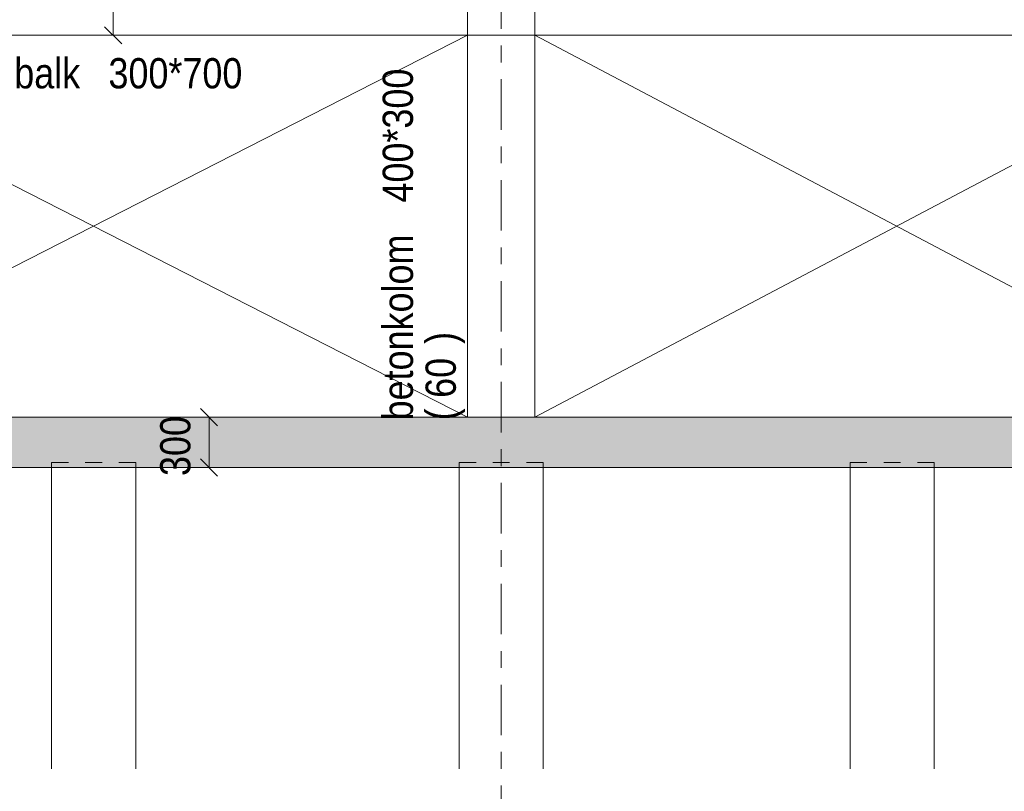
# Model space of a CAD drawing. Header units: millimetres. Extents: x -931 to -90, y -1411 to -817.
# Tile 17 of 63: x -566 to -508, y -1356 to -1310. Entities that reach past the tile are written whole.
import ezdxf

# ---------------------------------------------------------------- set-up
doc = ezdxf.new("R2010")
doc.units = ezdxf.units.MM
for name, pattern in [('XKITLINE00', [0]), ('XKITLINE01', [4, 1, -1, 1, -1]), ('XKITLINE03', [6, 3, -1, 1, -1])]:
    doc.linetypes.add(name, pattern=pattern)
for name, color, linetype, lineweight in [('Grafisch object', 3, 'Continuous', 0), ('Offset', 4, 'Continuous', 0), ('Onderdeel', 2, 'Continuous', 0), ('Onderdeel label', 2, 'Continuous', 0), ('Stramien', 4, 'Continuous', 0)]:
    doc.layers.add(name, color=color, linetype=linetype, lineweight=lineweight)
doc.styles.add('ARIAL', font='arial.ttf')

msp = doc.modelspace()

# ---------------------------------------------------------------- hatches: boundary and pattern name
at = {"layer": 'Onderdeel'}
msp.add_hatch(color=256, dxfattribs=at).paths.add_polyline_path([(-486.434, -1336.277), (-875.434, -1336.277), (-875.434, -1333.277), (-486.434, -1333.277)], flags=17)

# ---------------------------------------------------------------- linework, layer by layer
at = {"layer": 'Grafisch object', "linetype": 'XKITLINE00', "lineweight": 0}
for p, q in [((-539.434, -1310.577), (-583.935, -1333.277)), ((-583.935, -1310.577), (-539.434, -1333.277)), ((-492.434, -1310.577), (-535.434, -1333.277)), ((-535.434, -1310.577), (-492.434, -1333.277))]:
    msp.add_line(p, q, dxfattribs=at)
at = {"layer": 'Offset', "linetype": 'XKITLINE00', "lineweight": 0}
for p, q in [((-560.513, -1310.577), (-560.513, -1303.577)), ((-561.022, -1310.068), (-560.003, -1311.087)), ((-555.81, -1310.577), (-562.523, -1310.577)), ((-555.319, -1332.768), (-554.301, -1333.787)), ((-552.65, -1333.277), (-556.61, -1333.277)), ((-554.81, -1336.277), (-554.81, -1333.277)), ((-555.609, -1336.277), (-556.82, -1336.277)), ((-555.319, -1335.768), (-554.301, -1336.787))]:
    msp.add_line(p, q, dxfattribs=at)
at = {"layer": 'Offset'}
for p in [(-560.513, -1310.577), (-554.81, -1333.277), (-554.81, -1336.277)]:
    msp.add_point(p, dxfattribs=at)
at = {"layer": 'Onderdeel', "linetype": 'XKITLINE00', "lineweight": 0}
for p, q in [((-539.434, -1305.777), (-539.434, -1333.277)), ((-535.434, -1333.277), (-535.434, -1305.777)), ((-492.434, -1310.577), (-606.935, -1310.577)), ((-539.434, -1310.577), (-539.434, -1310.577)), ((-535.434, -1310.577), (-535.434, -1310.577)), ((-492.434, -1333.277), (-711.437, -1333.277)), ((-875.434, -1336.277), (-486.434, -1336.277)), ((-564.175, -1354.189), (-564.175, -1336.277)), ((-559.175, -1354.189), (-559.175, -1336.277)), ((-539.934, -1354.189), (-539.934, -1336.277)), ((-534.934, -1354.189), (-534.934, -1336.277)), ((-516.684, -1354.189), (-516.684, -1336.277)), ((-511.684, -1354.189), (-511.684, -1336.277))]:
    msp.add_line(p, q, dxfattribs=at)
at = {"layer": 'Onderdeel', "linetype": 'XKITLINE01', "lineweight": 0}
for p, q in [((-539.434, -1333.277), (-539.434, -1305.777)), ((-535.434, -1305.777), (-535.434, -1333.277)), ((-489.434, -1310.577), (-610.935, -1310.577)), ((-539.434, -1333.277), (-535.434, -1333.277)), ((-559.175, -1335.977), (-564.175, -1335.977)), ((-564.175, -1336.277), (-564.175, -1335.977)), ((-559.175, -1336.277), (-559.175, -1335.977)), ((-534.934, -1335.977), (-539.934, -1335.977)), ((-539.934, -1336.277), (-539.934, -1335.977)), ((-534.934, -1336.277), (-534.934, -1335.977)), ((-511.684, -1335.977), (-516.684, -1335.977)), ((-516.684, -1336.277), (-516.684, -1335.977)), ((-511.684, -1336.277), (-511.684, -1335.977))]:
    msp.add_line(p, q, dxfattribs=at)
at = {"layer": 'Stramien', "linetype": 'XKITLINE03', "lineweight": 0}
for p, q in [((-537.434, -1364.189), (-537.434, -1157.777)), ((-904.434, -1333.277), (-469.434, -1333.277))]:
    msp.add_line(p, q, dxfattribs=at)

# ---------------------------------------------------------------- texts
at = {"layer": 'Offset', "style": 'ARIAL', "width": 0.85}
msp.add_text('300', height=1.8, rotation=90.00021, dxfattribs=at).set_placement((-555.92, -1336.78))
at = {"layer": 'Onderdeel label', "style": 'ARIAL', "width": 0.85}
for s, p in [('betonbalk', (-571.744, -1313.733)), ('300*700', (-560.793, -1313.733))]:
    msp.add_text(s, height=1.8, dxfattribs=at).set_placement(p)
for s, p in [('400*300', (-542.684, -1320.522)), ('betonkolom', (-542.684, -1333.473)), (')', (-540.134, -1328.924)), ('60', (-540.134, -1332.134)), ('(', (-540.134, -1333.473))]:
    msp.add_text(s, height=1.8, rotation=90.00021, dxfattribs=at).set_placement(p)

doc.saveas('drawing.dxf')
